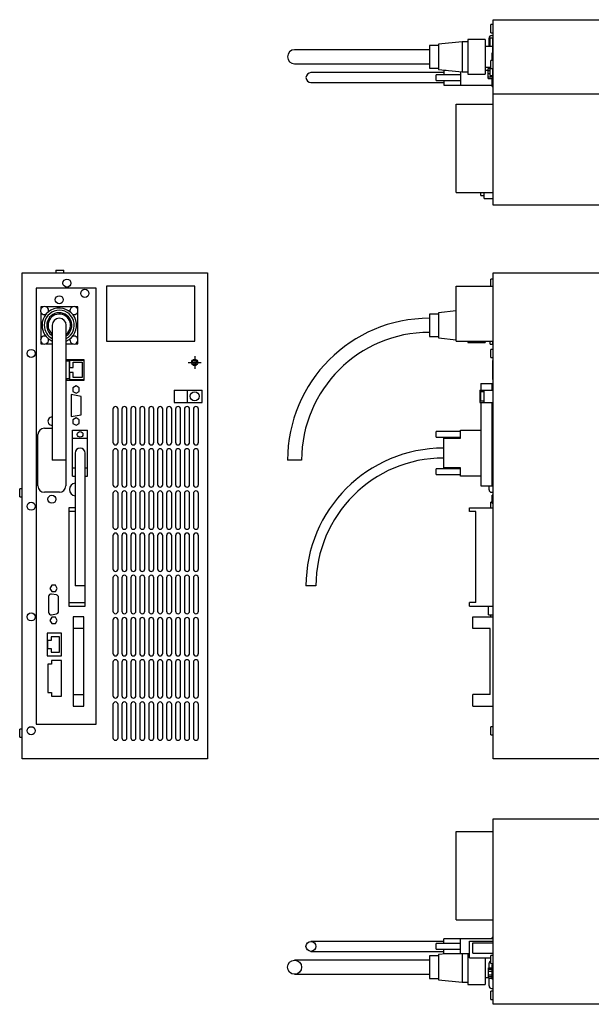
# Model space of a CAD drawing. Extents: x 0 to 1024, y 0 to 774.
# Tile 1 of 3: x 0 to 447, y 2 to 772. Entities that reach past the tile are written whole.
import ezdxf

# ---------------------------------------------------------------- set-up
doc = ezdxf.new("R2010")
doc.units = 0
doc.linetypes.add('CENTER', pattern=[50.8, 31.75, -6.35, 6.35, -6.35])
doc.layers.get('0').update_dxf_attribs({"linetype": 'CONTINUOUS'})

msp = doc.modelspace()

# ---------------------------------------------------------------- linework, layer by layer
at = {"color": 7, "linetype": 'CONTINUOUS'}
for p, q in [((370.73, 771.93), (760.73, 771.93)), ((370.73, 626.93), (370.73, 771.93)), ((370.73, 768.08), (368.73, 768.08)), ((368.73, 761.78), (368.73, 768.08)), ((346.43, 754.68), (327.93, 752.79)), ((350.93, 754.68), (346.43, 754.68)), ((346.43, 754.68), (346.43, 731.18)), ((364.43, 756.43), (350.93, 756.43)), ((350.93, 756.43), (350.93, 729.43)), ((364.43, 756.43), (364.43, 729.43)), ((367.47, 754.59), (367.47, 757.59)), ((367.47, 751.08), (367.47, 754.59)), ((370.43, 757.58), (368.43, 757.58)), ((368.43, 751.28), (368.43, 757.58)), ((368.73, 761.78), (370.73, 761.78)), ((369.47, 759.59), (370.73, 759.59)), ((370.43, 757.43), (370.43, 757.58)), ((370.43, 755.39), (370.43, 757.43)), ((370.43, 757.43), (370.73, 757.43)), ((370.43, 753.47), (370.43, 755.39)), ((320.73, 748.43), (215.23, 748.43)), ((327.93, 751.73), (320.73, 751.73)), ((320.73, 751.73), (320.73, 734.13)), ((327.93, 752.79), (327.93, 733.08)), ((370.43, 751.08), (364.43, 751.08)), ((366.93, 751.36), (367.47, 751.36)), ((366.93, 751.08), (366.93, 751.36)), ((368.43, 751.28), (370.43, 751.28)), ((369.86, 751.08), (369.86, 751.28)), ((370.43, 746.08), (370.43, 753.47)), ((370.73, 740.08), (368.73, 740.08)), ((368.73, 733.78), (368.73, 740.08)), ((370.73, 746.08), (369.86, 746.08)), ((369.86, 740.08), (369.86, 746.08)), ((215.23, 737.43), (320.73, 737.43)), ((320.73, 734.13), (327.93, 734.13)), ((327.93, 733.08), (346.43, 731.18)), ((331.93, 732.47), (331.93, 728.82)), ((331.93, 732.47), (333.87, 732.47)), ((364.43, 734.78), (368.73, 734.78)), ((364.43, 732.47), (366.63, 732.47)), ((366.63, 732.28), (366.63, 733.73)), ((366.63, 733.73), (368.43, 733.73)), ((366.63, 732.28), (368.43, 732.28)), ((366.63, 729.78), (366.63, 732.28)), ((368.73, 734.58), (368.43, 734.58)), ((368.43, 728.28), (368.43, 734.58)), ((368.73, 733.78), (370.73, 733.78)), ((370.43, 732.39), (370.43, 733.78)), ((370.43, 730.47), (370.43, 732.39)), ((331.93, 730.52), (228.03, 730.52)), ((345.13, 728.82), (326.03, 728.82)), ((326.03, 724.42), (326.03, 728.82)), ((326.03, 724.42), (345.13, 724.42)), ((331.93, 724.42), (331.93, 720.77)), ((345.13, 731.31), (345.13, 720.77)), ((346.43, 731.18), (350.93, 731.18)), ((350.93, 729.43), (364.43, 729.43)), ((366.63, 729.78), (368.43, 729.78)), ((366.63, 727.28), (366.63, 729.78)), ((366.63, 727.28), (370.28, 727.28)), ((366.63, 725.83), (366.63, 727.28)), ((366.63, 725.83), (369.86, 725.83)), ((368.43, 728.28), (370.43, 728.28)), ((370.73, 726.08), (369.86, 726.08)), ((369.86, 719.78), (369.86, 726.08)), ((370.28, 726.08), (370.28, 728.28)), ((370.43, 728.43), (370.43, 730.47)), ((370.43, 728.28), (370.43, 728.43)), ((370.43, 728.43), (370.73, 728.43)), ((228.03, 722.72), (331.93, 722.72)), ((331.93, 720.77), (345.13, 720.77)), ((345.13, 720.77), (369.86, 720.77)), ((369.86, 719.78), (370.73, 719.78)), ((341.73, 705.93), (370.73, 705.93)), ((341.73, 636.93), (341.73, 705.93)), ((341.73, 636.93), (370.73, 636.93)), ((361.13, 634.42), (361.13, 636.93)), ((361.13, 634.42), (363.73, 634.42)), ((363.73, 632.09), (363.73, 636.93)), ((363.73, 632.09), (370.73, 632.09)), ((760.73, 626.93), (370.73, 626.93)), ((2, 193.95), (2, 573.95)), ((2, 573.95), (147, 573.95)), ((28.35, 575.95), (28.35, 573.95)), ((28.35, 575.95), (34.65, 575.95)), ((34.65, 573.95), (34.65, 575.95)), ((147, 573.95), (147, 193.95)), ((370.73, 573.95), (754.73, 573.95)), ((370.73, 193.95), (370.73, 573.95)), ((68, 563.45), (68, 520.45)), ((137, 563.45), (68, 563.45)), ((137, 520.45), (137, 563.45)), ((341.73, 520.45), (341.73, 563.45)), ((341.73, 563.45), (370.73, 563.45)), ((370.73, 569.1), (368.73, 569.1)), ((368.73, 565.95), (368.73, 569.1)), ((368.73, 563.45), (368.73, 565.95)), ((60, 561.95), (13, 561.95)), ((13, 561.95), (13, 220.95)), ((60, 220.95), (60, 561.95)), ((18.54, 547.45), (16.5, 547.45)), ((16.5, 547.45), (16.5, 545.41)), ((41.54, 547.45), (20.46, 547.45)), ((45.5, 547.45), (43.46, 547.45)), ((45.5, 545.41), (45.5, 547.45)), ((16.5, 543.49), (16.5, 522.41)), ((39.35, 544.45), (39.52, 543.42)), ((45.5, 522.41), (45.5, 543.49)), ((327.93, 541.75), (320.73, 541.75)), ((320.73, 541.75), (320.73, 524.15)), ((341.73, 544.22), (327.93, 542.8)), ((327.93, 542.8), (327.93, 523.1)), ((25.5, 532.95), (25.5, 427.45)), ((36.5, 427.45), (36.5, 532.95)), ((320.73, 524.15), (327.93, 524.15)), ((16.5, 520.49), (16.5, 518.45)), ((16.5, 518.45), (18.54, 518.45)), ((20.46, 518.45), (25.5, 518.45)), ((36.5, 518.45), (41.54, 518.45)), ((43.46, 518.45), (45.5, 518.45)), ((45.5, 518.45), (45.5, 520.49)), ((68, 520.45), (137, 520.45)), ((327.93, 523.1), (341.73, 521.68)), ((341.73, 520.45), (370.73, 520.45)), ((350.93, 520.45), (350.93, 519.45)), ((350.93, 519.45), (364.43, 519.45)), ((364.43, 520.45), (364.43, 519.45)), ((368.43, 518.3), (368.43, 520.45)), ((368.43, 518.3), (370.43, 518.3)), ((370.43, 518.45), (370.43, 520.45)), ((370.43, 518.3), (370.43, 518.45)), ((370.43, 518.45), (370.73, 518.45)), ((370.73, 514.1), (368.73, 514.1)), ((368.73, 510.95), (368.73, 514.1)), ((368.73, 507.8), (368.73, 510.95)), ((50.55, 506.05), (36.55, 506.05)), ((36.55, 506.05), (36.55, 505.06)), ((36.55, 505.06), (38.65, 505.06)), ((38.65, 505.06), (38.65, 491.06)), ((50.4, 505.55), (38.9, 505.55)), ((38.9, 505.55), (38.9, 500.05)), ((41.9, 500.05), (41.9, 504)), ((41.9, 504), (48.9, 504)), ((48.9, 504), (48.9, 492.1)), ((50.4, 490.55), (50.4, 505.55)), ((50.55, 490.05), (50.55, 506.05)), ((368.73, 507.8), (370.73, 507.8)), ((370.28, 490.55), (370.28, 505.55)), ((370.28, 505.55), (370.73, 505.55)), ((38.9, 500.05), (41.9, 500.05)), ((41.9, 496.05), (38.9, 496.05)), ((38.9, 496.05), (38.9, 490.55)), ((41.9, 492.1), (41.9, 496.05)), ((38.65, 491.06), (36.55, 491.06)), ((36.55, 491.06), (36.55, 490.05)), ((36.55, 490.05), (50.55, 490.05)), ((38.9, 490.55), (50.4, 490.55)), ((44.15, 485.58), (41.65, 484.14)), ((48.9, 492.1), (41.9, 492.1)), ((46.65, 484.14), (44.15, 485.58)), ((361.08, 487.53), (361.08, 482.2)), ((361.08, 487.53), (365.43, 487.53)), ((365.43, 487.53), (369.78, 487.53)), ((369.78, 482.2), (369.78, 487.53)), ((369.78, 485.58), (370.73, 485.58)), ((370.28, 490.55), (370.73, 490.55)), ((40.2, 478.76), (40.2, 461.64)), ((48.1, 477.37), (40.2, 478.76)), ((41.65, 484.14), (41.65, 481.25)), ((41.65, 481.25), (44.15, 479.81)), ((44.15, 479.81), (46.65, 481.25)), ((46.65, 481.25), (46.65, 484.14)), ((48.1, 463.03), (48.1, 477.37)), ((120.85, 482.19), (120.85, 472.69)), ((120.85, 482.19), (142.83, 482.19)), ((131.17, 482.19), (131.17, 472.69)), ((142.83, 472.69), (142.83, 482.19)), ((360.13, 482.2), (360.13, 472.7)), ((360.13, 482.2), (363.73, 482.2)), ((363.73, 480.96), (361.13, 480.96)), ((361.13, 477.46), (361.13, 480.96)), ((361.13, 473.96), (361.13, 477.46)), ((363.73, 472.7), (363.73, 482.2)), ((363.73, 482.2), (370.73, 482.2)), ((369.78, 484.14), (370.73, 484.14)), ((120.85, 472.69), (142.83, 472.69)), ((360.13, 472.7), (363.73, 472.7)), ((361.08, 472.69), (361.08, 407.55)), ((361.13, 473.96), (363.73, 473.96)), ((363.73, 472.7), (370.73, 472.7)), ((369.78, 407.55), (369.78, 472.69)), ((40.2, 461.64), (48.1, 463.03)), ((73, 467.45), (73, 441.45)), ((77, 441.45), (77, 467.45)), ((80, 467.45), (80, 441.45)), ((84, 441.45), (84, 467.45)), ((87, 467.45), (87, 441.45)), ((91, 441.45), (91, 467.45)), ((94, 467.45), (94, 441.45)), ((98, 441.45), (98, 467.45)), ((101, 467.45), (101, 441.45)), ((105, 441.45), (105, 467.45)), ((108, 467.45), (108, 441.45)), ((112, 441.45), (112, 467.45)), ((115, 467.45), (115, 441.45)), ((119, 441.45), (119, 467.45)), ((122, 467.45), (122, 441.45)), ((126, 441.45), (126, 467.45)), ((129, 467.45), (129, 441.45)), ((133, 441.45), (133, 467.45)), ((136, 467.45), (136, 441.45)), ((140, 441.45), (140, 467.45)), ((44.15, 460.59), (41.65, 459.15)), ((41.65, 459.15), (41.65, 456.26)), ((41.65, 456.26), (44.15, 454.82)), ((46.65, 459.15), (44.15, 460.59)), ((44.15, 454.82), (46.65, 456.26)), ((46.65, 456.26), (46.65, 459.15)), ((14.34, 407.41), (14.34, 447.49)), ((19.34, 452.49), (25.5, 452.49)), ((41.46, 451.05), (53.16, 451.05)), ((41.46, 444.64), (41.46, 451.05)), ((53.16, 444.64), (53.16, 451.05)), ((345.13, 449.85), (326.03, 449.85)), ((326.03, 447.65), (326.03, 449.85)), ((326.03, 445.45), (326.03, 447.65)), ((345.13, 451.05), (361.08, 451.05)), ((345.13, 444.64), (345.13, 451.05)), ((41.46, 421.46), (41.46, 444.64)), ((41.46, 444.64), (53.16, 444.64)), ((53.16, 421.46), (53.16, 444.64)), ((326.03, 445.45), (345.13, 445.45)), ((331.93, 444.64), (345.13, 444.64)), ((331.93, 421.46), (331.93, 444.64)), ((43.41, 433.05), (43.41, 329.15)), ((51.21, 329.15), (51.21, 433.05)), ((73, 434.45), (73, 408.45)), ((77, 408.45), (77, 434.45)), ((80, 434.45), (80, 408.45)), ((84, 408.45), (84, 434.45)), ((87, 434.45), (87, 408.45)), ((91, 408.45), (91, 434.45)), ((94, 434.45), (94, 408.45)), ((98, 408.45), (98, 434.45)), ((101, 434.45), (101, 408.45)), ((105, 408.45), (105, 434.45)), ((108, 434.45), (108, 408.45)), ((112, 408.45), (112, 434.45)), ((115, 434.45), (115, 408.45)), ((119, 408.45), (119, 434.45)), ((122, 434.45), (122, 408.45)), ((126, 408.45), (126, 434.45)), ((129, 434.45), (129, 408.45)), ((133, 408.45), (133, 434.45)), ((136, 434.45), (136, 408.45)), ((140, 408.45), (140, 434.45)), ((36.5, 427.45), (25.5, 427.45)), ((36.1, 427.45), (36.1, 407.41)), ((215.23, 427.45), (209.73, 427.45)), ((220.73, 427.45), (215.23, 427.45)), ((41.46, 421.46), (43.41, 421.46)), ((41.46, 415.05), (41.46, 421.46)), ((51.21, 421.46), (53.16, 421.46)), ((53.16, 415.05), (53.16, 421.46)), ((345.13, 420.65), (326.03, 420.65)), ((326.03, 416.25), (326.03, 420.65)), ((326.03, 416.25), (345.13, 416.25)), ((345.13, 421.46), (331.93, 421.46)), ((345.13, 415.05), (345.13, 421.46)), ((41.46, 415.05), (43.41, 415.05)), ((51.21, 415.05), (53.16, 415.05)), ((361.08, 415.05), (345.13, 415.05)), ((2, 405.1), (0, 405.1)), ((0, 401.95), (0, 405.1)), ((0, 398.8), (0, 401.95)), ((31.1, 402.41), (19.34, 402.41)), ((73, 401.45), (73, 375.45)), ((77, 375.45), (77, 401.45)), ((80, 401.45), (80, 375.45)), ((84, 375.45), (84, 401.45)), ((87, 401.45), (87, 375.45)), ((91, 375.45), (91, 401.45)), ((94, 401.45), (94, 375.45)), ((98, 375.45), (98, 401.45)), ((101, 401.45), (101, 375.45)), ((105, 375.45), (105, 401.45)), ((108, 401.45), (108, 375.45)), ((112, 375.45), (112, 401.45)), ((115, 401.45), (115, 375.45)), ((119, 375.45), (119, 401.45)), ((122, 401.45), (122, 375.45)), ((126, 375.45), (126, 401.45)), ((129, 401.45), (129, 375.45)), ((133, 375.45), (133, 401.45)), ((136, 401.45), (136, 375.45)), ((140, 375.45), (140, 401.45)), ((361.08, 407.55), (365.43, 407.55)), ((365.43, 407.55), (369.78, 407.55)), ((367.47, 407.41), (367.47, 407.55)), ((367.47, 404.41), (367.47, 407.41)), ((369.47, 402.41), (370.73, 402.41)), ((0, 398.8), (2, 398.8)), ((369.86, 394.6), (368.73, 394.6)), ((368.73, 391.45), (368.73, 394.6)), ((370.73, 400.1), (369.86, 400.1)), ((369.86, 396.95), (369.86, 400.1)), ((369.86, 393.8), (369.86, 396.95)), ((369.86, 393.8), (370.73, 393.8)), ((38.4, 390.31), (38.4, 387.4)), ((43.41, 390.31), (38.4, 390.31)), ((43.41, 387.4), (38.4, 387.4)), ((38.4, 387.4), (38.4, 316.3)), ((51.4, 390.31), (51.21, 390.31)), ((51.4, 387.4), (51.21, 387.4)), ((51.4, 387.4), (51.4, 390.31)), ((51.4, 316.3), (51.4, 387.4)), ((352.03, 390.31), (370.73, 390.31)), ((352.03, 387.4), (352.03, 390.31)), ((357.13, 387.4), (352.03, 387.4)), ((357.13, 316.3), (357.13, 387.4)), ((368.73, 390.31), (368.73, 391.45)), ((73, 368.45), (73, 342.45)), ((77, 342.45), (77, 368.45)), ((80, 368.45), (80, 342.45)), ((84, 342.45), (84, 368.45)), ((87, 368.45), (87, 342.45)), ((91, 342.45), (91, 368.45)), ((94, 368.45), (94, 342.45)), ((98, 342.45), (98, 368.45)), ((101, 368.45), (101, 342.45)), ((105, 342.45), (105, 368.45)), ((108, 368.45), (108, 342.45)), ((112, 342.45), (112, 368.45)), ((115, 368.45), (115, 342.45)), ((119, 342.45), (119, 368.45)), ((122, 368.45), (122, 342.45)), ((126, 342.45), (126, 368.45)), ((129, 368.45), (129, 342.45)), ((133, 342.45), (133, 368.45)), ((136, 368.45), (136, 342.45)), ((140, 342.45), (140, 368.45)), ((73, 335.45), (73, 309.45)), ((77, 309.45), (77, 335.45)), ((80, 335.45), (80, 309.45)), ((84, 309.45), (84, 335.45)), ((87, 335.45), (87, 309.45)), ((91, 309.45), (91, 335.45)), ((94, 335.45), (94, 309.45)), ((98, 309.45), (98, 335.45)), ((101, 335.45), (101, 309.45)), ((105, 309.45), (105, 335.45)), ((108, 335.45), (108, 309.45)), ((112, 309.45), (112, 335.45)), ((115, 335.45), (115, 309.45)), ((119, 309.45), (119, 335.45)), ((122, 335.45), (122, 309.45)), ((126, 309.45), (126, 335.45)), ((129, 335.45), (129, 309.45)), ((133, 309.45), (133, 335.45)), ((136, 335.45), (136, 309.45)), ((140, 309.45), (140, 335.45)), ((25.09, 329.69), (23.65, 327.19)), ((23.65, 327.19), (25.09, 324.7)), ((27.96, 329.69), (25.09, 329.69)), ((25.09, 324.7), (27.96, 324.7)), ((29.4, 327.19), (27.96, 329.69)), ((27.96, 324.7), (29.4, 327.19)), ((51.21, 329.15), (43.41, 329.15)), ((228.03, 329.15), (224.13, 329.15)), ((231.93, 329.15), (228.03, 329.15)), ((22.57, 320.76), (22.57, 308.63)), ((28.74, 322.18), (25.04, 322.83)), ((30.47, 309.29), (30.47, 320.11)), ((38.4, 316.3), (51.4, 316.3)), ((38.4, 316.3), (38.4, 313.39)), ((51.4, 313.39), (51.4, 316.3)), ((357.13, 316.3), (352.03, 316.3)), ((352.03, 313.39), (352.03, 316.3)), ((38.4, 313.39), (51.4, 313.39)), ((352.03, 313.39), (370.73, 313.39)), ((366.93, 309.29), (366.93, 313.39)), ((366.93, 307.22), (366.93, 309.29)), ((25.09, 304.7), (23.65, 302.2)), ((23.65, 302.2), (25.09, 299.71)), ((25.04, 306.57), (28.74, 307.22)), ((27.96, 304.7), (25.09, 304.7)), ((29.4, 302.2), (27.96, 304.7)), ((27.96, 299.71), (29.4, 302.2)), ((41.9, 305.09), (41.9, 295.87)), ((50.1, 305.09), (41.9, 305.09)), ((50.1, 295.87), (50.1, 305.09)), ((73, 302.45), (73, 276.45)), ((77, 276.45), (77, 302.45)), ((80, 302.45), (80, 276.45)), ((84, 276.45), (84, 302.45)), ((87, 302.45), (87, 276.45)), ((91, 276.45), (91, 302.45)), ((94, 302.45), (94, 276.45)), ((98, 276.45), (98, 302.45)), ((101, 302.45), (101, 276.45)), ((105, 276.45), (105, 302.45)), ((108, 302.45), (108, 276.45)), ((112, 276.45), (112, 302.45)), ((115, 302.45), (115, 276.45)), ((119, 276.45), (119, 302.45)), ((122, 302.45), (122, 276.45)), ((126, 276.45), (126, 302.45)), ((129, 302.45), (129, 276.45)), ((133, 276.45), (133, 302.45)), ((136, 302.45), (136, 276.45)), ((140, 276.45), (140, 302.45)), ((354.73, 305.09), (370.73, 305.09)), ((354.73, 295.87), (354.73, 305.09)), ((366.93, 306.57), (366.93, 307.22)), ((366.93, 306.53), (366.93, 306.57)), ((366.93, 306.53), (370.73, 306.53)), ((368.73, 305.09), (368.73, 306.53)), ((25.09, 299.71), (27.96, 299.71)), ((50.1, 295.87), (41.9, 295.87)), ((41.9, 295.87), (41.9, 244.24)), ((50.1, 244.24), (50.1, 295.87)), ((368.23, 295.87), (354.73, 295.87)), ((368.23, 244.24), (368.23, 295.87)), ((32.8, 292.24), (21.5, 292.24)), ((21.5, 292.24), (21.5, 274.46)), ((24.56, 286.5), (21.7, 286.5)), ((21.7, 286.5), (21.7, 280.2)), ((31.2, 289.3), (24.56, 289.3)), ((24.56, 289.3), (24.56, 286.5)), ((31.2, 277.4), (31.2, 289.3)), ((32.8, 274.46), (32.8, 292.24)), ((21.7, 280.2), (24.56, 280.2)), ((24.56, 280.2), (24.56, 277.4)), ((24.56, 277.4), (31.2, 277.4)), ((21.5, 274.46), (32.8, 274.46)), ((32.8, 270.95), (24.8, 270.95)), ((24.8, 270.95), (24.8, 268.09)), ((32.8, 242.95), (32.8, 270.95)), ((22, 268.09), (22, 245.8)), ((24.8, 268.09), (22, 268.09)), ((73, 269.45), (73, 243.45)), ((77, 243.45), (77, 269.45)), ((80, 269.45), (80, 243.45)), ((84, 243.45), (84, 269.45)), ((87, 269.45), (87, 243.45)), ((91, 243.45), (91, 269.45)), ((94, 269.45), (94, 243.45)), ((98, 243.45), (98, 269.45)), ((101, 269.45), (101, 243.45)), ((105, 243.45), (105, 269.45)), ((108, 269.45), (108, 243.45)), ((112, 243.45), (112, 269.45)), ((115, 269.45), (115, 243.45)), ((119, 243.45), (119, 269.45)), ((122, 269.45), (122, 243.45)), ((126, 243.45), (126, 269.45)), ((129, 269.45), (129, 243.45)), ((133, 243.45), (133, 269.45)), ((136, 269.45), (136, 243.45)), ((140, 243.45), (140, 269.45)), ((22, 245.8), (24.8, 245.8)), ((24.8, 245.8), (24.8, 242.95)), ((24.8, 242.95), (32.8, 242.95)), ((41.9, 244.24), (50.1, 244.24)), ((41.9, 244.24), (41.9, 235.01)), ((50.1, 235.01), (50.1, 244.24)), ((354.73, 235.01), (354.73, 244.24)), ((368.23, 244.24), (354.73, 244.24)), ((41.9, 235.01), (50.1, 235.01)), ((73, 236.45), (73, 210.45)), ((77, 210.45), (77, 236.45)), ((80, 236.45), (80, 210.45)), ((84, 210.45), (84, 236.45)), ((87, 236.45), (87, 210.45)), ((91, 210.45), (91, 236.45)), ((94, 236.45), (94, 210.45)), ((98, 210.45), (98, 236.45)), ((101, 236.45), (101, 210.45)), ((105, 210.45), (105, 236.45)), ((108, 236.45), (108, 210.45)), ((112, 210.45), (112, 236.45)), ((115, 236.45), (115, 210.45)), ((119, 210.45), (119, 236.45)), ((122, 236.45), (122, 210.45)), ((126, 210.45), (126, 236.45)), ((129, 236.45), (129, 210.45)), ((133, 210.45), (133, 236.45)), ((136, 236.45), (136, 210.45)), ((140, 210.45), (140, 236.45)), ((354.73, 235.01), (370.73, 235.01)), ((2, 217.1), (0, 217.1)), ((0, 213.95), (0, 217.1)), ((13, 220.95), (60, 220.95)), ((370.73, 219.1), (368.73, 219.1)), ((368.73, 215.95), (368.73, 219.1)), ((368.73, 212.8), (368.73, 215.95)), ((0, 210.8), (0, 213.95)), ((0, 210.8), (2, 210.8)), ((368.73, 212.8), (370.73, 212.8)), ((147, 193.95), (2, 193.95)), ((754.73, 193.95), (370.73, 193.95)), ((370.73, 2), (370.73, 147)), ((370.73, 147), (760.73, 147)), ((341.73, 137), (370.73, 137)), ((341.73, 68), (341.73, 137)), ((341.73, 68), (370.73, 68)), ((370.73, 54.15), (369.86, 54.15)), ((369.86, 53.16), (369.86, 54.15)), ((331.93, 51.21), (228.03, 51.21)), ((345.13, 49.51), (326.03, 49.51)), ((326.03, 45.11), (326.03, 49.51)), ((331.93, 49.51), (331.93, 53.16)), ((345.13, 53.16), (331.93, 53.16)), ((370.73, 53.16), (345.13, 53.16)), ((345.13, 41.46), (345.13, 53.16)), ((352.03, 51.4), (370.73, 51.4)), ((352.03, 38.4), (352.03, 51.4)), ((354.73, 41.9), (354.73, 50.1)), ((354.73, 50.1), (370.73, 50.1)), ((228.03, 43.41), (331.93, 43.41)), ((327.93, 39.8), (320.73, 39.8)), ((320.73, 39.8), (320.73, 22.2)), ((326.03, 45.11), (345.13, 45.11)), ((333.87, 41.46), (327.93, 40.85)), ((327.93, 40.85), (327.93, 21.15)), ((331.93, 41.46), (331.93, 45.11)), ((345.13, 41.46), (331.93, 41.46)), ((352.03, 41.46), (345.13, 41.46)), ((346.43, 41.46), (346.43, 19.25)), ((350.93, 41.46), (350.93, 17.5)), ((354.73, 41.9), (370.73, 41.9)), ((370.73, 40.15), (368.73, 40.15)), ((368.73, 33.85), (368.73, 40.15)), ((320.73, 36.5), (215.23, 36.5)), ((352.03, 38.4), (368.73, 38.4)), ((364.43, 38.4), (364.43, 17.5)), ((367.47, 31.1), (367.47, 34.1)), ((367.47, 30.47), (367.47, 31.1)), ((368.73, 33.85), (370.73, 33.85)), ((369.78, 32.8), (370.73, 32.8)), ((369.78, 24.8), (369.78, 32.8)), ((215.23, 25.5), (320.73, 25.5)), ((366.93, 30.47), (369.78, 30.47)), ((366.93, 29.4), (366.93, 30.47)), ((366.93, 29.4), (369.78, 29.4)), ((366.93, 27.96), (366.93, 29.4)), ((366.93, 25.09), (366.93, 27.96)), ((366.93, 27.96), (369.78, 27.96)), ((366.93, 25.09), (369.78, 25.09)), ((366.93, 23.65), (366.93, 25.09)), ((366.93, 23.65), (369.78, 23.65)), ((366.93, 22.57), (366.93, 23.65)), ((369.78, 24.8), (370.73, 24.8)), ((369.78, 22), (369.78, 24.8)), ((320.73, 22.2), (327.93, 22.2)), ((327.93, 21.15), (346.43, 19.25)), ((346.43, 19.25), (350.93, 19.25)), ((350.93, 17.5), (364.43, 17.5)), ((364.43, 22.85), (366.93, 22.85)), ((366.93, 22.57), (369.78, 22.57)), ((367.47, 19.34), (367.47, 22.57)), ((367.47, 16.34), (367.47, 19.34)), ((369.78, 22), (370.73, 22)), ((370.1, 21.5), (370.1, 22)), ((370.1, 21.5), (370.73, 21.5)), ((370.73, 12.15), (368.73, 12.15)), ((368.73, 5.85), (368.73, 12.15)), ((369.47, 14.34), (370.73, 14.34)), ((368.73, 5.85), (370.73, 5.85)), ((760.73, 2), (370.73, 2))]:
    msp.add_line(p, q, dxfattribs=at)
msp.add_line((370.73, 713.93), (742.73, 713.93))
at = {"color": 4, "linetype": 'CENTER'}
for p, q in [((137, 508.95), (137, 498.95)), ((132, 503.95), (142, 503.95))]:
    msp.add_line(p, q, dxfattribs=at)
at = {"color": 7, "linetype": 'CONTINUOUS'}
for centre, radius in [((37, 565.95), 3.15), ((31, 552.95), 3.15), ((51, 557.95), 3.15), ((9, 510.95), 3.15), ((137, 503.95), 1.65), ((137, 477.45), 3.5), ((47.31, 447.65), 2.2), ((9, 391.45), 3.15), ((25.22, 396.95), 3.15), ((9, 304.95), 3.15), ((9, 215.95), 3.15), ((228.03, 47.31), 3.9), ((215.23, 31), 5.5)]:
    msp.add_circle(centre, radius, dxfattribs=at)
at = {"color": 2}
msp.add_circle((137, 503.95), 2.5, dxfattribs=at)
at = {"color": 7, "linetype": 'CONTINUOUS'}
for centre, radius, start, end in [((369.47, 757.59), 2, 90, 180), ((215.23, 742.93), 5.5, 90, 270), ((228.03, 726.62), 3.9, 90, 270), ((19.5, 544.45), 3.15, 340.89486, 289.10514), ((42.5, 544.45), 3.15, 250.89486, 180), ((31, 532.95), 13.5, 294.04208, 180), ((31, 532.95), 11.75, 297.91007, 180), ((31, 532.95), 9.85, 303.92397, 180), ((31, 532.95), 8.8, 308.68219, 180), ((31, 532.95), 13.5, 180, 245.95792), ((31, 532.95), 11.75, 180, 242.08993), ((31, 532.95), 9.85, 180, 236.07603), ((31, 532.95), 8.8, 180, 231.31781), ((31, 532.95), 5.5, 0, 180), ((320.73, 427.45), 111, 90, 180), ((19.5, 521.45), 3.15, 70.89486, 180), ((42.5, 521.45), 3.15, 0, 109.10514), ((320.73, 427.45), 100, 90, 180), ((19.5, 521.45), 3.15, 180, 19.10514), ((42.5, 521.45), 3.15, 160.89486, 0), ((75, 467.45), 2, 0, 180), ((82, 467.45), 2, 0, 180), ((89, 467.45), 2, 0, 180), ((96, 467.45), 2, 0, 180), ((103, 467.45), 2, 0, 180), ((110, 467.45), 2, 0, 180), ((117, 467.45), 2, 0, 180), ((124, 467.45), 2, 0, 180), ((131, 467.45), 2, 0, 180), ((138, 467.45), 2, 0, 180), ((25.22, 457.95), 3.15, 84.90031, 275.09969), ((19.34, 447.49), 5, 90, 180), ((75, 441.45), 2, 180, 0), ((82, 441.45), 2, 180, 0), ((89, 441.45), 2, 180, 0), ((96, 441.45), 2, 180, 0), ((103, 441.45), 2, 180, 0), ((110, 441.45), 2, 180, 0), ((117, 441.45), 2, 180, 0), ((124, 441.45), 2, 180, 0), ((131, 441.45), 2, 180, 0), ((138, 441.45), 2, 180, 0), ((47.31, 433.05), 3.9, 0, 180), ((75, 434.45), 2, 0, 180), ((82, 434.45), 2, 0, 180), ((89, 434.45), 2, 0, 180), ((96, 434.45), 2, 0, 180), ((103, 434.45), 2, 0, 180), ((110, 434.45), 2, 0, 180), ((117, 434.45), 2, 0, 180), ((124, 434.45), 2, 0, 180), ((131, 434.45), 2, 0, 180), ((138, 434.45), 2, 0, 180), ((331.93, 329.15), 107.8, 90, 180), ((331.93, 329.15), 100, 90, 180), ((43.9, 404.55), 5, 95.58947, 264.41053), ((75, 408.45), 2, 180, 0), ((82, 408.45), 2, 180, 0), ((89, 408.45), 2, 180, 0), ((96, 408.45), 2, 180, 0), ((103, 408.45), 2, 180, 0), ((110, 408.45), 2, 180, 0), ((117, 408.45), 2, 180, 0), ((124, 408.45), 2, 180, 0), ((131, 408.45), 2, 180, 0), ((138, 408.45), 2, 180, 0), ((19.34, 407.41), 5, 180, 270), ((31.1, 407.41), 5, 270, 0), ((75, 401.45), 2, 0, 180), ((82, 401.45), 2, 0, 180), ((89, 401.45), 2, 0, 180), ((96, 401.45), 2, 0, 180), ((103, 401.45), 2, 0, 180), ((110, 401.45), 2, 0, 180), ((117, 401.45), 2, 0, 180), ((124, 401.45), 2, 0, 180), ((131, 401.45), 2, 0, 180), ((138, 401.45), 2, 0, 180), ((369.47, 404.41), 2, 180, 270), ((75, 375.45), 2, 180, 0), ((75, 368.45), 2, 0, 180), ((82, 375.45), 2, 180, 0), ((82, 368.45), 2, 0, 180), ((89, 375.45), 2, 180, 0), ((89, 368.45), 2, 0, 180), ((96, 375.45), 2, 180, 0), ((96, 368.45), 2, 0, 180), ((103, 375.45), 2, 180, 0), ((103, 368.45), 2, 0, 180), ((110, 375.45), 2, 180, 0), ((110, 368.45), 2, 0, 180), ((117, 375.45), 2, 180, 0), ((117, 368.45), 2, 0, 180), ((124, 375.45), 2, 180, 0), ((124, 368.45), 2, 0, 180), ((131, 375.45), 2, 180, 0), ((131, 368.45), 2, 0, 180), ((138, 375.45), 2, 180, 0), ((138, 368.45), 2, 0, 180), ((75, 342.45), 2, 180, 0), ((82, 342.45), 2, 180, 0), ((89, 342.45), 2, 180, 0), ((96, 342.45), 2, 180, 0), ((103, 342.45), 2, 180, 0), ((110, 342.45), 2, 180, 0), ((117, 342.45), 2, 180, 0), ((124, 342.45), 2, 180, 0), ((131, 342.45), 2, 180, 0), ((138, 342.45), 2, 180, 0), ((75, 335.45), 2, 0, 180), ((82, 335.45), 2, 0, 180), ((89, 335.45), 2, 0, 180), ((96, 335.45), 2, 0, 180), ((103, 335.45), 2, 0, 180), ((110, 335.45), 2, 0, 180), ((117, 335.45), 2, 0, 180), ((124, 335.45), 2, 0, 180), ((131, 335.45), 2, 0, 180), ((138, 335.45), 2, 0, 180), ((24.67, 320.76), 2.1, 79.99865, 180), ((28.37, 320.11), 2.1, 0, 79.99865), ((24.67, 308.63), 2.1, 180, 280.00135), ((28.37, 309.29), 2.1, 280.00135, 0), ((75, 309.45), 2, 180, 0), ((82, 309.45), 2, 180, 0), ((89, 309.45), 2, 180, 0), ((96, 309.45), 2, 180, 0), ((103, 309.45), 2, 180, 0), ((110, 309.45), 2, 180, 0), ((117, 309.45), 2, 180, 0), ((124, 309.45), 2, 180, 0), ((131, 309.45), 2, 180, 0), ((138, 309.45), 2, 180, 0), ((75, 302.45), 2, 0, 180), ((82, 302.45), 2, 0, 180), ((89, 302.45), 2, 0, 180), ((96, 302.45), 2, 0, 180), ((103, 302.45), 2, 0, 180), ((110, 302.45), 2, 0, 180), ((117, 302.45), 2, 0, 180), ((124, 302.45), 2, 0, 180), ((131, 302.45), 2, 0, 180), ((138, 302.45), 2, 0, 180), ((75, 276.45), 2, 180, 0), ((75, 269.45), 2, 0, 180), ((82, 276.45), 2, 180, 0), ((82, 269.45), 2, 0, 180), ((89, 276.45), 2, 180, 0), ((89, 269.45), 2, 0, 180), ((96, 276.45), 2, 180, 0), ((96, 269.45), 2, 0, 180), ((103, 276.45), 2, 180, 0), ((103, 269.45), 2, 0, 180), ((110, 276.45), 2, 180, 0), ((110, 269.45), 2, 0, 180), ((117, 276.45), 2, 180, 0), ((117, 269.45), 2, 0, 180), ((124, 276.45), 2, 180, 0), ((124, 269.45), 2, 0, 180), ((131, 276.45), 2, 180, 0), ((131, 269.45), 2, 0, 180), ((138, 276.45), 2, 180, 0), ((138, 269.45), 2, 0, 180), ((75, 243.45), 2, 180, 0), ((82, 243.45), 2, 180, 0), ((89, 243.45), 2, 180, 0), ((96, 243.45), 2, 180, 0), ((103, 243.45), 2, 180, 0), ((110, 243.45), 2, 180, 0), ((117, 243.45), 2, 180, 0), ((124, 243.45), 2, 180, 0), ((131, 243.45), 2, 180, 0), ((138, 243.45), 2, 180, 0), ((75, 236.45), 2, 0, 180), ((82, 236.45), 2, 0, 180), ((89, 236.45), 2, 0, 180), ((96, 236.45), 2, 0, 180), ((103, 236.45), 2, 0, 180), ((110, 236.45), 2, 0, 180), ((117, 236.45), 2, 0, 180), ((124, 236.45), 2, 0, 180), ((131, 236.45), 2, 0, 180), ((138, 236.45), 2, 0, 180), ((75, 210.45), 2, 180, 0), ((82, 210.45), 2, 180, 0), ((89, 210.45), 2, 180, 0), ((96, 210.45), 2, 180, 0), ((103, 210.45), 2, 180, 0), ((110, 210.45), 2, 180, 0), ((117, 210.45), 2, 180, 0), ((124, 210.45), 2, 180, 0), ((131, 210.45), 2, 180, 0), ((138, 210.45), 2, 180, 0), ((369.47, 34.1), 2, 111.59232, 180), ((369.47, 16.34), 2, 180, 270)]:
    msp.add_arc(centre, radius, start, end, dxfattribs=at)

doc.saveas('drawing.dxf')
